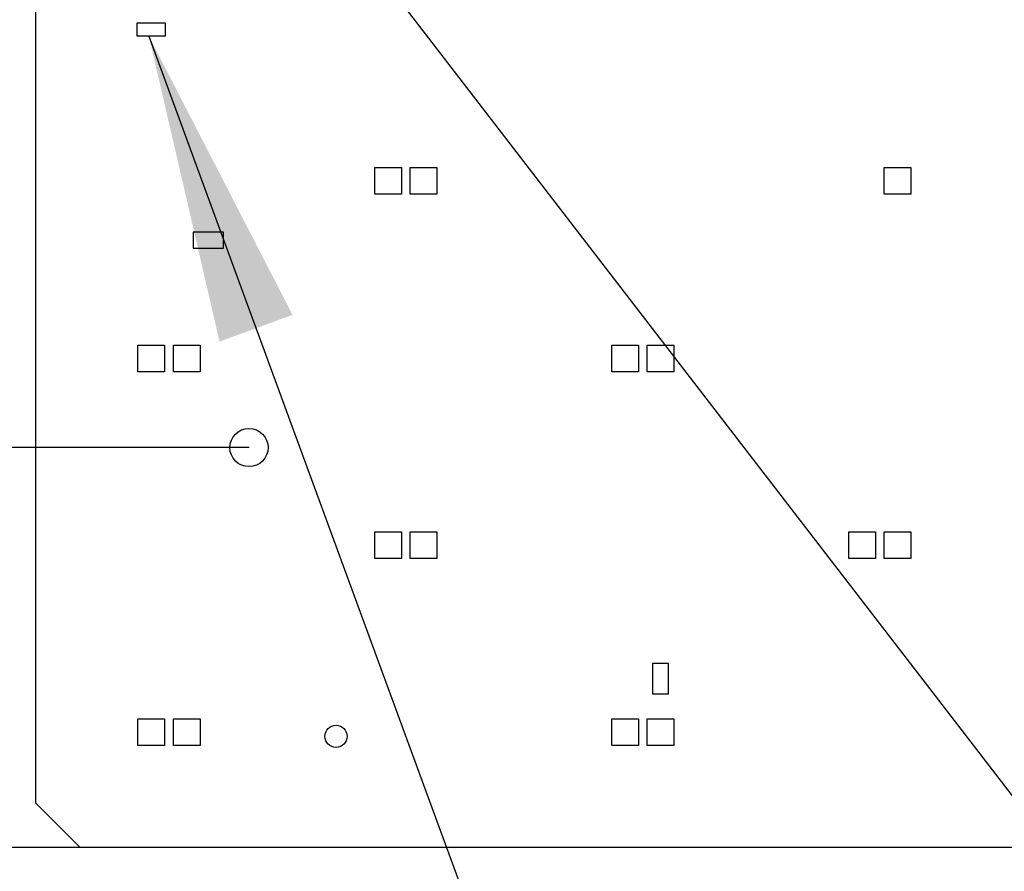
# Model space of a CAD drawing. Header units: millimetres. Extents: x 0 to 210, y 0 to 297.
# Tile 5 of 40: x 73 to 84, y 142 to 152. Entities that reach past the tile are written whole.
import ezdxf
from ezdxf.enums import TextEntityAlignment as Align

# ---------------------------------------------------------------- set-up
doc = ezdxf.new("R2010")
doc.units = ezdxf.units.MM
doc.header["$LTSCALE"] = 19.36
doc.layers.get('0').update_dxf_attribs({"linetype": 'CONTINUOUS'})
doc.layers.add('Z_DIM_2D', color=7, linetype='CONTINUOUS')
doc.layers.add('Z_NOTICE', color=7, linetype='CONTINUOUS')
doc.styles.get("Standard").update_dxf_attribs({"font": 'txt', "width": 0.7})
doc.styles.add('TEXTSTYLE_3', font='helveticaneueltw1g-ltcn.otf')
doc.styles.add('TEXTSTYLE_4', font='gdt', dxfattribs={"width": 0.7})
doc.dimstyles.new('DIMSTYLE_1', dxfattribs={"dimtxt": 2.1, "dimasz": 3.5, "dimexe": 1.5, "dimexo": 0, "dimgap": 0.525, "dimtad": 1, "dimdec": 3, "dimlfac": 10, "dimdsep": 46, "dimtxsty": 'TEXTSTYLE_3', "dimblk": '_FILLED', "dimblk1": '_FILLED', "dimblk2": '_FILLED', "dimcen": 0.09, "dimclrt": 5, "dimadec": 0, "dimazin": 0, "dimtp": 0.5, "dimtm": 0.5, "dimtfac": 1, "dimtdec": 3, "dimtofl": 0, "dimtmove": 0, "dimatfit": 3, "dimldrblk": '_FILLED', "dimfxl": 0, "dimtolj": 1, "dimarcsym": 0})
doc.dimstyles.new('DIMSTYLE_2', dxfattribs={"dimtxt": 2.1, "dimasz": 3.5, "dimexe": 1.5, "dimexo": 0, "dimgap": 0.525, "dimtad": 1, "dimdec": 3, "dimlfac": 10, "dimdsep": 46, "dimtxsty": 'TEXTSTYLE_3', "dimblk": '_FILLED', "dimblk1": '_FILLED', "dimblk2": '_FILLED', "dimcen": 0.09, "dimclrt": 5, "dimadec": 0, "dimazin": 0, "dimtol": 1, "dimtp": 0.4, "dimtm": 0.4, "dimtfac": 1, "dimtdec": 3, "dimtofl": 0, "dimtmove": 0, "dimatfit": 3, "dimldrblk": '_FILLED', "dimfxl": 0, "dimtolj": 1, "dimarcsym": 0})
doc.dimstyles.new('DIMSTYLE_4', dxfattribs={"dimtxt": 2.1, "dimasz": 3.5, "dimexe": 1.5, "dimexo": 0, "dimgap": 0.525, "dimtad": 1, "dimdec": 3, "dimlfac": 10, "dimdsep": 46, "dimtxsty": 'TEXTSTYLE_3', "dimblk": '_FILLED', "dimblk1": '_FILLED', "dimblk2": '_FILLED', "dimcen": 0.09, "dimclrt": 5, "dimadec": 0, "dimazin": 0, "dimtp": 0.3, "dimtm": 0.3, "dimtfac": 1, "dimtdec": 3, "dimtofl": 0, "dimtmove": 0, "dimatfit": 3, "dimldrblk": '_FILLED', "dimfxl": 0, "dimtolj": 1, "dimarcsym": 0})
doc.dimstyles.get("Standard").update_dxf_attribs({"dimtxt": 3.5, "dimasz": 3.5, "dimexe": 1.5, "dimexo": 0, "dimtad": 1, "dimdec": 3, "dimdsep": 46, "dimtxsty": 'Standard', "dimblk": '_FILLED', "dimblk1": '_FILLED', "dimblk2": '_FILLED', "dimcen": 0.09, "dimclrt": 5, "dimadec": 0, "dimazin": 0, "dimtol": 1, "dimtp": 0.001, "dimtm": 0.001, "dimtfac": 1, "dimtdec": 3, "dimtofl": 0, "dimtmove": 0, "dimatfit": 3, "dimldrblk": '_FILLED', "dimfxl": 0, "dimtolj": 1, "dimarcsym": 0})

# ---------------------------------------------------------------- blocks, each defined once
blk = doc.blocks.new('*D5')
at = {"layer": 'Z_DIM_2D', "color": 2, "linetype": 'Continuous'}
for p, q in [((75.145, 164.829), (68.14, 164.829)), ((69.64, 164.829), (69.64, 155.829)), ((69.64, 146.829), (69.64, 155.829)), ((75.145, 146.829), (68.14, 146.829))]:
    blk.add_line(p, q, dxfattribs=at)
at = {"layer": 'Z_DIM_2D', "color": 5, "linetype": 'Continuous', "style": 'TEXTSTYLE_3'}
blk.add_text('180', height=2.1, rotation=90, dxfattribs=at).set_placement((69.115, 155.829), align=Align.CENTER)
blk = doc.blocks.new('_FILLED')
at = {"color": 0, "linetype": 'ByBlock'}
blk.add_solid([(0, 0), (-1, 0.125), (-1, -0.125)], dxfattribs=at)
blk = doc.blocks.new('_NONE')
blk = doc.blocks.new('*D6')
at = {"layer": 'Z_DIM_2D', "color": 2, "linetype": 'Continuous'}
for p, q in [((74.93, 146.829), (68.14, 146.829)), ((69.64, 146.829), (69.64, 144.579)), ((69.64, 142.329), (69.64, 144.579)), ((73.245, 142.329), (68.14, 142.329))]:
    blk.add_line(p, q, dxfattribs=at)
at = {"layer": 'Z_DIM_2D', "color": 5, "linetype": 'Continuous', "style": 'TEXTSTYLE_3'}
blk.add_text('45', height=2.1, rotation=90, dxfattribs=at).set_placement((69.115, 144.579), align=Align.CENTER)
blk = doc.blocks.new('*D7')
at = {"layer": 'Z_DIM_2D', "color": 2, "linetype": 'Continuous'}
for p, q in [((73.245, 169.329), (64.2, 169.329)), ((65.7, 169.329), (65.7, 155.829)), ((65.7, 142.329), (65.7, 155.829)), ((73.245, 142.329), (64.2, 142.329))]:
    blk.add_line(p, q, dxfattribs=at)
at = {"layer": 'Z_DIM_2D', "color": 5, "linetype": 'Continuous'}
for s, height, style, p in [('0.4', 1.47, 'TEXTSTYLE_3', (64.86, 158.802)), ('`', 1.47, 'TEXTSTYLE_4', (64.86, 156.71)), ('270', 2.1, 'TEXTSTYLE_3', (65.175, 153.737))]:
    blk.add_text(s, height=height, rotation=90, dxfattribs=dict(at, style=style)).set_placement(p, align=Align.CENTER)

msp = doc.modelspace()

# ---------------------------------------------------------------- linework, layer by layer
at = {"color": 7, "linetype": 'Continuous'}
for p, q in [((72.74494, 142.82888), (72.74494, 168.82888)), ((73.88744, 151.45738), (73.88744, 151.60738)), ((73.88744, 151.60738), (74.20244, 151.60738)), ((74.20244, 151.60738), (74.20244, 151.45738)), ((74.20244, 151.45738), (73.88744, 151.45738)), ((76.55994, 149.67888), (76.55994, 149.97888)), ((76.55994, 149.97888), (76.85994, 149.97888)), ((76.85994, 149.97888), (76.85994, 149.67888)), ((76.95994, 149.67888), (76.95994, 149.97888)), ((76.95994, 149.97888), (77.25994, 149.97888)), ((77.25994, 149.97888), (77.25994, 149.67888)), ((82.29494, 149.97888), (82.59494, 149.97888)), ((82.29494, 149.67888), (82.29494, 149.97888)), ((82.59494, 149.97888), (82.59494, 149.67888)), ((76.85994, 149.67888), (76.55994, 149.67888)), ((77.25994, 149.67888), (76.95994, 149.67888)), ((82.59494, 149.67888), (82.29494, 149.67888)), ((74.51744, 149.25126), (74.51744, 149.07126)), ((74.85744, 149.25126), (74.51744, 149.25126)), ((74.85744, 149.07126), (74.85744, 149.25126)), ((74.51744, 149.07126), (74.85744, 149.07126)), ((73.89494, 147.67888), (73.89494, 147.97888)), ((73.89494, 147.97888), (74.19494, 147.97888)), ((74.19494, 147.97888), (74.19494, 147.67888)), ((74.29494, 147.67888), (74.29494, 147.97888)), ((74.29494, 147.97888), (74.59494, 147.97888)), ((74.59494, 147.97888), (74.59494, 147.67888)), ((79.22744, 147.97888), (79.52744, 147.97888)), ((79.22744, 147.67888), (79.22744, 147.97888)), ((79.52744, 147.97888), (79.52744, 147.67888)), ((79.62744, 147.97888), (79.92744, 147.97888)), ((79.62744, 147.67888), (79.62744, 147.97888)), ((79.92744, 147.97888), (79.92744, 147.67888)), ((74.19494, 147.67888), (73.89494, 147.67888)), ((74.59494, 147.67888), (74.29494, 147.67888)), ((79.52744, 147.67888), (79.22744, 147.67888)), ((79.92744, 147.67888), (79.62744, 147.67888)), ((76.55994, 145.57888), (76.55994, 145.87888)), ((76.55994, 145.87888), (76.85994, 145.87888)), ((76.85994, 145.87888), (76.85994, 145.57888)), ((76.95994, 145.57888), (76.95994, 145.87888)), ((76.95994, 145.87888), (77.25994, 145.87888)), ((77.25994, 145.87888), (77.25994, 145.57888)), ((81.89494, 145.87888), (82.19494, 145.87888)), ((81.89494, 145.57888), (81.89494, 145.87888)), ((82.19494, 145.87888), (82.19494, 145.57888)), ((82.29494, 145.87888), (82.59494, 145.87888)), ((82.29494, 145.57888), (82.29494, 145.87888)), ((82.59494, 145.87888), (82.59494, 145.57888)), ((76.85994, 145.57888), (76.55994, 145.57888)), ((77.25994, 145.57888), (76.95994, 145.57888)), ((82.19494, 145.57888), (81.89494, 145.57888)), ((82.59494, 145.57888), (82.29494, 145.57888)), ((79.86744, 144.39888), (79.68744, 144.39888)), ((79.68744, 144.39888), (79.68744, 144.05888)), ((79.86744, 144.05888), (79.86744, 144.39888)), ((79.68744, 144.05888), (79.86744, 144.05888)), ((73.89494, 143.47638), (73.89494, 143.77638)), ((73.89494, 143.77638), (74.19494, 143.77638)), ((74.19494, 143.77638), (74.19494, 143.47638)), ((74.29494, 143.47638), (74.29494, 143.77638)), ((74.29494, 143.77638), (74.59494, 143.77638)), ((74.59494, 143.77638), (74.59494, 143.47638)), ((79.22744, 143.77638), (79.52744, 143.77638)), ((79.22744, 143.47638), (79.22744, 143.77638)), ((79.52744, 143.77638), (79.52744, 143.47638)), ((79.62744, 143.77638), (79.92744, 143.77638)), ((79.62744, 143.47638), (79.62744, 143.77638)), ((79.92744, 143.77638), (79.92744, 143.47638)), ((74.19494, 143.47638), (73.89494, 143.47638)), ((74.59494, 143.47638), (74.29494, 143.47638)), ((79.52744, 143.47638), (79.22744, 143.47638)), ((79.92744, 143.47638), (79.62744, 143.47638)), ((72.74494, 142.82888), (73.24494, 142.32888)), ((99.24494, 142.32888), (73.24494, 142.32888))]:
    msp.add_line(p, q, dxfattribs=at)
for centre, radius in [((75.14494, 146.82888), 0.215), ((76.12494, 143.57888), 0.125)]:
    msp.add_circle(centre, radius, dxfattribs=at)

# ---------------------------------------------------------------- dimensions: what is measured, and where the dimension line sits
at = {"layer": 'Z_DIM_2D', "color": 2, "linetype": 'Continuous'}
for base, p1, p2, angle, dimstyle, picture, middle in [((65.69979, 142.32888), (73.24495, 169.32888), (73.24494, 142.32888), 270, 'DIMSTYLE_2', '*D7', (65.69979, 155.82888)), ((69.64034, 146.82888), (75.14494, 164.82888), (75.14494, 146.82888), 270, 'DIMSTYLE_1', '*D5', (69.64034, 155.87198)), ((69.64034, 146.82888), (73.24494, 142.32888), (74.92994, 146.82888), 90, 'DIMSTYLE_4', '*D6', (69.64034, 144.5632))]:
    dim = msp.add_linear_dim(base=base, p1=p1, p2=p2, angle=angle, dimstyle=dimstyle, override={"dimblk1": 'NONE', "dimblk2": 'NONE', "dimsah": 1}, dxfattribs=at)
    dim.commit()
    dim.dimension.update_dxf_attribs({"geometry": picture, "text_midpoint": middle, "dimtype": 160})

# ---------------------------------------------------------------- leaders
at = {"layer": 'Z_NOTICE', "color": 2, "linetype": 'Continuous'}
for points in [[(74.06906, 155.45738), (86.41359, 139.42778), (87.85752, 139.42778)], [(74.01835, 151.45738), (78.42509, 139.44678), (79.82107, 139.44678)]]:
    msp.add_leader(points, dimstyle='Standard', override={"dimtad": 0}, dxfattribs=at)

doc.saveas('drawing.dxf')
